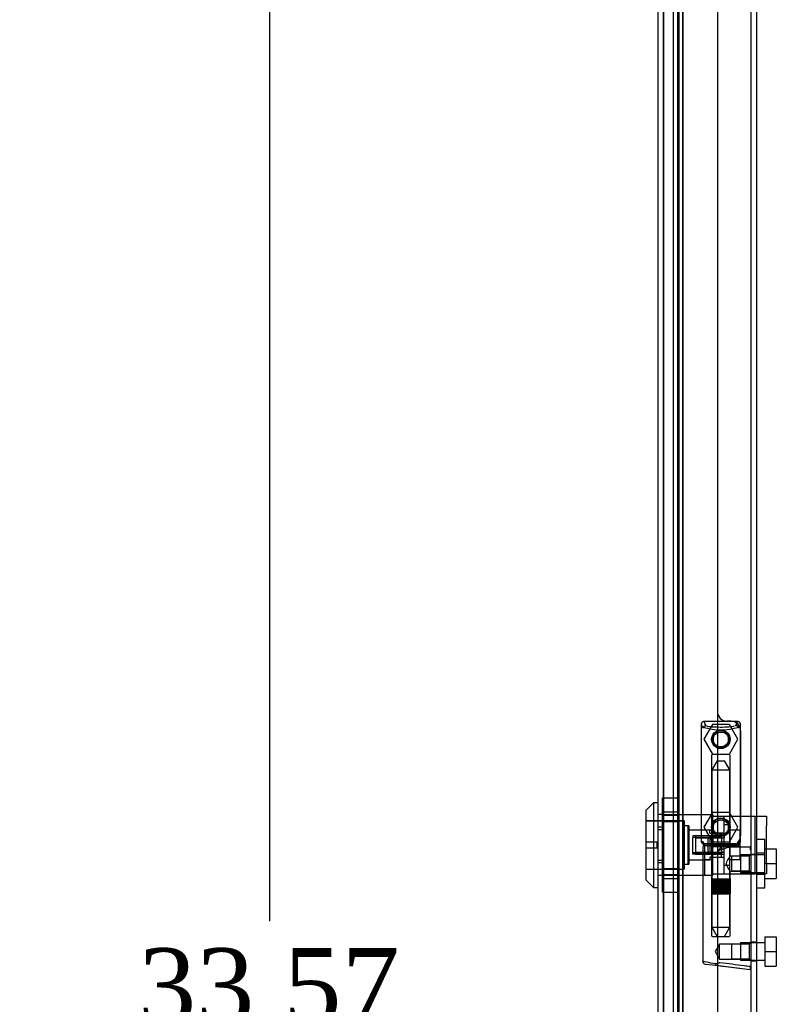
# Model space of a CAD drawing. Header units: inches. Extents: x 1 to 240, y -1 to 159.
# Tile 13 of 18: x 105 to 114, y 77 to 90. Entities that reach past the tile are written whole.
import ezdxf
from ezdxf.enums import TextEntityAlignment as Align
from ezdxf.lldxf.tags import DXFTag

# ---------------------------------------------------------------- set-up
doc = ezdxf.new("R2010")
doc.units = ezdxf.units.IN
doc.header["$MEASUREMENT"] = 0
for name, color, linetype in [('COM70220', 7, 'Continuous'), ('COM70700-5', 7, 'Continuous'), ('COM70705-9', 7, 'Continuous'), ('Default', 7, 'Continuous'), ('HNG86659-1', 7, 'Continuous'), ('HNG86659-2', 7, 'Continuous'), ('LOK10031', 7, 'Continuous'), ('LOK10031_CAM', 7, 'Continuous'), ('LOK10031_INSERT', 7, 'Continuous'), ('LOK10031_NUT', 7, 'Continuous'), ('LOK10031_SC', 7, 'Continuous'), ('SCS86661', 7, 'Continuous'), ('WAM30017', 7, 'Continuous')]:
    doc.layers.add(name, color=color, linetype=linetype)
doc.styles.add('SEACAD_Times_New_Roman', font='times.ttf')
tags = doc.linetypes.add('HIDDEN2', pattern=[0.1875, 0.125, -0.0625]).pattern_tags.tags
tags[6:7] = [DXFTag(74, 4), DXFTag(75, 0), DXFTag(340, '0'), DXFTag(46, 0.0), DXFTag(50, 0.0), DXFTag(44, 0.0), DXFTag(45, 0.0)]
tags[4:5] = [DXFTag(74, 4), DXFTag(75, 0), DXFTag(340, '0'), DXFTag(46, 0.0), DXFTag(50, 0.0), DXFTag(44, 0.0), DXFTag(45, 0.0)]
doc.dimstyles.new('HAMMOND_(STH_-_240x160)', dxfattribs={"dimtxt": 1, "dimasz": 1.25, "dimexe": 0.5, "dimexo": 0.5, "dimgap": 0.25, "dimtad": 0, "dimtih": 1, "dimtoh": 1, "dimzin": 0, "dimdsep": 46, "dimtxsty": 'SEACAD_Times_New_Roman', "dimblk1": '_SE_FILLED', "dimblk2": '_SE_FILLED', "dimsah": 1, "dimcen": 0.5, "dimadec": 0, "dimazin": 0, "dimtfac": 0.8, "dimtofl": 0, "dimtmove": 0, "dimatfit": 3, "dimfxl": 1, "dimtolj": 1, "dimtzin": 0, "dimarcsym": 0})

# ---------------------------------------------------------------- blocks, each defined once
blk = doc.blocks.new('SE2')
at = {"layer": 'COM70220', "color": 7, "linetype": 'HIDDEN2'}
for p, q in [((112.976, 62.37), (112.976, 95.489)), ((112.977, 62.37), (112.977, 95.489)), ((112.979, 62.37), (112.979, 95.489)), ((113.225, 62.37), (113.225, 95.489))]:
    blk.add_line(p, q, dxfattribs=at)
at = {"layer": 'COM70700-5', "color": 7, "linetype": 'Continuous'}
blk.add_line((114.113, 61.016), (114.113, 96.798), dxfattribs=at)
at = {"layer": 'COM70700-5', "color": 7, "linetype": 'HIDDEN2'}
for p, q in [((114.185, 61.016), (114.185, 96.798)), ((113.158, 61.884), (113.158, 95.97)), ((113.228, 61.884), (113.228, 95.97)), ((113.1, 95.757), (113.1, 62.098)), ((113.172, 95.757), (113.172, 62.098)), ((114.185, 78.808), (114.113, 78.808)), ((114.113, 78.568), (114.185, 78.568)), ((114.185, 77.666), (114.113, 77.666)), ((114.113, 77.426), (114.185, 77.426))]:
    blk.add_line(p, q, dxfattribs=at)
at = {"layer": 'COM70705-9', "color": 7, "linetype": 'Continuous'}
for p, q in [((113.675, 96.552), (113.675, 61.308)), ((112.903, 61.657), (112.903, 96.202))]:
    blk.add_line(p, q, dxfattribs=at)
at = {"layer": 'COM70705-9', "color": 7, "linetype": 'HIDDEN2'}
for p, q in [((112.975, 61.657), (112.975, 96.202)), ((113.85, 80.54), (113.8, 80.54)), ((113.975, 80.415), (113.975, 79.051)), ((112.975, 79.325), (112.973, 79.325)), ((112.975, 79.128), (112.903, 79.128)), ((113.8, 78.926), (113.85, 78.926)), ((112.975, 78.731), (112.903, 78.731)), ((112.975, 78.534), (112.973, 78.534))]:
    blk.add_line(p, q, dxfattribs=at)
for centre in [(113.719, 80.304), (113.719, 79.162)]:
    blk.add_circle(centre, 0.12, dxfattribs=at)
for centre, start, end in [((113.8, 80.665), 180, 270), ((113.85, 80.415), 0, 90), ((113.85, 79.051), 270, 0), ((113.8, 78.801), 90, 180)]:
    blk.add_arc(centre, 0.125, start, end, dxfattribs=at)
at = {"layer": 'HNG86659-1', "color": 7, "linetype": 'HIDDEN2'}
for p, q in [((113.464, 80.498), (113.483, 80.448)), ((113.464, 80.498), (113.464, 78.983)), ((113.935, 80.537), (113.501, 80.537)), ((113.525, 80.482), (113.503, 80.537)), ((113.526, 80.479), (113.503, 80.537)), ((113.913, 80.482), (113.935, 80.537)), ((113.913, 80.479), (113.935, 80.537)), ((113.974, 80.498), (113.955, 80.448)), ((113.975, 78.983), (113.975, 80.498)), ((113.526, 80.479), (113.525, 80.482)), ((113.913, 80.479), (113.913, 80.482)), ((113.827, 80.105), (113.611, 80.105)), ((113.599, 80.093), (113.599, 78.936)), ((113.839, 78.936), (113.839, 80.093)), ((113.483, 78.979), (113.483, 78.944)), ((113.955, 78.944), (113.955, 78.979)), ((113.483, 78.904), (113.483, 77.423)), ((113.935, 78.944), (113.503, 78.944)), ((113.936, 78.924), (113.503, 78.924)), ((113.503, 78.924), (113.936, 78.924)), ((113.599, 78.936), (113.587, 78.924)), ((113.587, 78.924), (113.599, 78.912)), ((113.839, 78.936), (113.599, 78.936)), ((113.599, 78.912), (113.839, 78.912)), ((113.599, 78.912), (113.599, 77.755)), ((113.851, 78.924), (113.839, 78.936)), ((113.839, 78.912), (113.851, 78.924)), ((113.839, 78.784), (113.839, 78.912)), ((114.101, 78.904), (113.84, 78.904)), ((113.859, 78.785), (113.839, 78.785)), ((114.092, 78.785), (113.859, 78.785)), ((114.092, 78.785), (113.859, 78.785)), ((113.859, 78.785), (113.859, 78.591)), ((114.113, 78.806), (114.092, 78.785)), ((114.092, 78.591), (114.092, 78.785)), ((113.839, 77.755), (113.839, 78.592)), ((113.839, 78.591), (113.859, 78.591)), ((113.859, 78.591), (114.092, 78.591)), ((114.092, 78.591), (113.859, 78.591)), ((114.092, 78.591), (114.113, 78.57)), ((113.611, 77.743), (113.827, 77.743)), ((113.7, 77.643), (113.644, 77.546)), ((113.644, 77.546), (113.7, 77.449)), ((113.7, 77.449), (113.7, 77.643)), ((113.859, 77.643), (113.7, 77.643)), ((114.092, 77.643), (113.859, 77.643)), ((114.092, 77.643), (113.859, 77.643)), ((113.859, 77.643), (113.859, 77.449)), ((114.113, 77.664), (114.092, 77.643)), ((114.092, 77.449), (114.092, 77.643)), ((113.7, 77.449), (113.859, 77.449)), ((113.859, 77.449), (114.092, 77.449)), ((114.092, 77.449), (113.859, 77.449)), ((114.092, 77.449), (114.113, 77.428)), ((113.517, 77.384), (113.659, 77.367)), ((113.642, 77.369), (113.659, 77.367)), ((113.642, 77.369), (114.102, 77.311)), ((113.659, 77.367), (114.1, 77.312))]:
    blk.add_line(p, q, dxfattribs=at)
for centre, radius in [((113.719, 80.302), 0.118), ((113.719, 80.302), 0.0968), ((113.719, 80.302), 0.0968), ((113.719, 79.16), 0.118), ((113.719, 79.16), 0.0968), ((113.719, 79.16), 0.0968)]:
    blk.add_circle(centre, radius, dxfattribs=at)
for centre, radius, start, end in [((113.507, 80.498), 0.0432, 170.3107, 181.0665), ((113.503, 80.498), 0.0392, 106.467, 168.78), ((113.403, 79.802), 0.706, 84.0827, 84.9945), ((113.502, 80.488), 0.0491, 88.6161, 102.0318), ((113.917, 80.597), 0.429, 188.1861, 189.6334), ((113.936, 80.488), 0.0491, 77.9682, 91.3839), ((113.522, 80.597), 0.429, 350.3666, 351.8139), ((113.935, 80.498), 0.0392, 11.22, 73.533), ((114.036, 79.802), 0.706, 95.0056, 95.9172), ((113.931, 80.498), 0.0432, 358.9335, 9.6893), ((113.508, 80.443), 0.0255, 130.6693, 167.2932), ((113.741, 81.271), 0.846, 252.8757, 268.5407), ((113.699, 81.264), 0.839, 271.3912, 287.1924), ((113.93, 80.443), 0.0255, 12.7068, 49.3307), ((113.611, 80.093), 0.0118, 90, 180), ((113.827, 80.093), 0.0118, 0, 90), ((113.503, 78.982), 0.039, 178.4395, 188.4336), ((113.402, 79.685), 0.711, 274.9928, 275.9147), ((113.503, 78.983), 0.0395, 190.0421, 269.2684), ((113.517, 78.978), 0.0339, 178.5961, 269.1461), ((113.922, 78.978), 0.0339, 270.8567, 9.3811), ((113.935, 78.983), 0.0395, 270.7315, 349.9579), ((114.036, 79.685), 0.711, 264.0854, 265.0071), ((113.935, 78.982), 0.039, 351.5664, 1.5605), ((113.503, 78.944), 0.0197, 180, 270), ((113.503, 78.904), 0.0197, 90, 180), ((113.503, 78.985), 0.0417, 269.1335, 269.9996), ((113.935, 78.985), 0.0417, 270.0004, 270.8665), ((113.936, 78.944), 0.0197, 270, 360), ((113.936, 78.904), 0.0197, 0, 90), ((114.101, 78.893), 0.0118, 88.3734, 89.9992), ((114.101, 78.893), 0.0118, 0, 88.3726), ((112.902, 79.525), 1.368, 331.1816, 331.5055), ((113.611, 77.755), 0.0118, 180, 270), ((113.827, 77.755), 0.0118, 270, 0), ((113.522, 77.423), 0.0394, 179.95, 262.875), ((114.101, 77.323), 0.0118, 262.875, 274.4046), ((114.068, 77.328), 0.0401, 21.8367, 34.9857), ((114.101, 77.323), 0.0118, 274.3868, 294.9231), ((113.45, 77.301), 0.656, 0.9731, 3.5902), ((114.101, 77.323), 0.0118, 294.9228, 360)]:
    blk.add_arc(centre, radius, start, end, dxfattribs=at)
for centre, major_axis, ratio, start_param, end_param in [((113.503, 80.525), (0, -0.0118), 0.049276, 3.017238, 3.218468), ((113.935, 80.525), (0, -0.0118), 0.049276, 3.064718, 3.265947), ((113.719, 80.489), (-0.203, 0), 0.124034, 0.415394, 2.656554)]:
    blk.add_ellipse(centre, major_axis=major_axis, ratio=ratio, start_param=start_param, end_param=end_param, dxfattribs=at)
for points, knots in [([(113.492, 80.462), (113.494, 80.465), (113.496, 80.468), (113.502, 80.473), (113.505, 80.476), (113.511, 80.478), (113.512, 80.479), (113.516, 80.48), (113.518, 80.48), (113.521, 80.48), (113.522, 80.48), (113.524, 80.48), (113.525, 80.479), (113.526, 80.479)], [0, 0, 0, 0, 0.25, 0.25, 0.5, 0.5, 0.625, 0.625, 0.75, 0.75, 0.875, 0.875, 1, 1, 1, 1]), ([(113.947, 80.462), (113.945, 80.465), (113.942, 80.468), (113.936, 80.473), (113.933, 80.476), (113.928, 80.478), (113.926, 80.479), (113.922, 80.48), (113.92, 80.48), (113.917, 80.48), (113.916, 80.48), (113.914, 80.48), (113.913, 80.479), (113.913, 80.479)], [0, 0, 0, 0, 0.25, 0.25, 0.5, 0.5, 0.625, 0.625, 0.75, 0.75, 0.875, 0.875, 1, 1, 1, 1]), ([(113.708, 78.865), (113.713, 78.867), (113.719, 78.87), (113.73, 78.874), (113.735, 78.876), (113.752, 78.883), (113.763, 78.887), (113.786, 78.894), (113.797, 78.898), (113.819, 78.903), (113.83, 78.904), (113.84, 78.904)], [0, 0, 0, 0, 0.125, 0.125, 0.25, 0.25, 0.5, 0.5, 0.75, 0.75, 1, 1, 1, 1]), ([(114.104, 78.872), (114.104, 78.881), (114.104, 78.889), (114.104, 78.898), (114.103, 78.9), (114.103, 78.903), (114.103, 78.903), (114.102, 78.904), (114.102, 78.904), (114.102, 78.904), (114.102, 78.904), (114.102, 78.904), (114.102, 78.904), (114.101, 78.904)], [0, 0, 0, 0, 0.5, 0.5, 0.75, 0.75, 0.875, 0.875, 0.9375, 0.9375, 0.96875, 0.96875, 1, 1, 1, 1]), ([(114.104, 78.872), (114.107, 78.872), (114.109, 78.872), (114.112, 78.871), (114.113, 78.871), (114.113, 78.871)], [0, 0, 0, 0, 0.5, 0.5, 1, 1, 1, 1]), ([(113.839, 78.785), (113.839, 78.785), (113.829, 78.773), (113.812, 78.747), (113.805, 78.737), (113.794, 78.715), (113.79, 78.701), (113.79, 78.675), (113.794, 78.661), (113.805, 78.639), (113.811, 78.629), (113.823, 78.612), (113.829, 78.604), (113.837, 78.594), (113.839, 78.591), (113.839, 78.591), (113.839, 78.591), (113.839, 78.591)], [0.2503152, 0.2503152, 0.2503152, 0.2503152, 0.375, 0.375, 0.4375, 0.4375, 0.5, 0.5, 0.5625, 0.5625, 0.625, 0.625, 0.6875, 0.6875, 0.75, 0.75, 0.7505722, 0.7505722, 0.7505722, 0.7505722]), ([(113.656, 77.386), (113.607, 77.393), (113.563, 77.401), (113.5, 77.414), (113.483, 77.42), (113.483, 77.423)], [0, 0, 0, 0, 0.5, 0.5, 1, 1, 1, 1]), ([(113.656, 77.386), (113.656, 77.383), (113.656, 77.38), (113.656, 77.375), (113.656, 77.372), (113.655, 77.37), (113.655, 77.369), (113.654, 77.369), (113.653, 77.368), (113.651, 77.368), (113.65, 77.368), (113.646, 77.369), (113.644, 77.369), (113.642, 77.369)], [0, 0, 0, 0, 0.25, 0.25, 0.5, 0.5, 0.625, 0.625, 0.75, 0.75, 0.875, 0.875, 1, 1, 1, 1]), ([(113.708, 77.4), (113.707, 77.4), (113.706, 77.4), (113.705, 77.4), (113.705, 77.399), (113.703, 77.399), (113.702, 77.399), (113.699, 77.398), (113.697, 77.397), (113.69, 77.395), (113.686, 77.394), (113.673, 77.391), (113.665, 77.388), (113.656, 77.386)], [0, 0, 0, 0, 0.03125, 0.03125, 0.0625, 0.0625, 0.125, 0.125, 0.25, 0.25, 0.5, 0.5, 1, 1, 1, 1]), ([(114.101, 77.351), (114.074, 77.354), (114.048, 77.357), (114.022, 77.36), (113.918, 77.373), (113.813, 77.387), (113.708, 77.4)], [0, 0, 0, 0, 0.198595, 0.198595, 0.198595, 1, 1, 1, 1]), ([(114.105, 77.342), (114.107, 77.343), (114.109, 77.343), (114.112, 77.343), (114.113, 77.343), (114.113, 77.344)], [0, 0, 0, 0, 0.5, 0.5, 1, 1, 1, 1])]:
    blk.add_open_spline(points, degree=3, knots=knots, dxfattribs=at)
blk.add_open_spline([(113.791, 78.677), (113.791, 78.68), (113.79, 78.684), (113.79, 78.688)], degree=3, dxfattribs=at)
at = {"layer": 'HNG86659-2', "color": 7, "linetype": 'HIDDEN2'}
for p, q in [((113.67, 80.026), (113.601, 79.908)), ((113.67, 80.026), (113.768, 80.026)), ((113.837, 79.908), (113.768, 80.026)), ((113.601, 79.908), (113.837, 79.908)), ((113.601, 79.908), (113.601, 78.491)), ((113.837, 78.491), (113.837, 79.908)), ((113.596, 78.491), (113.596, 78.294)), ((113.596, 78.491), (113.6, 78.491)), ((113.596, 78.491), (113.596, 78.294)), ((113.598, 78.491), (113.598, 78.294)), ((113.6, 78.491), (113.605, 78.491)), ((113.6, 78.491), (113.6, 78.294)), ((113.602, 78.491), (113.602, 78.294)), ((113.605, 78.491), (113.623, 78.491)), ((113.605, 78.491), (113.605, 78.294)), ((113.607, 78.491), (113.607, 78.294)), ((113.609, 78.491), (113.609, 78.294)), ((113.617, 78.491), (113.617, 78.294)), ((113.617, 78.491), (113.617, 78.294)), ((113.623, 78.491), (113.631, 78.491)), ((113.623, 78.491), (113.623, 78.294)), ((113.631, 78.491), (113.633, 78.491)), ((113.631, 78.491), (113.631, 78.294)), ((113.633, 78.491), (113.662, 78.491)), ((113.633, 78.491), (113.633, 78.294)), ((113.641, 78.491), (113.641, 78.294)), ((113.65, 78.491), (113.65, 78.294)), ((113.654, 78.491), (113.654, 78.294)), ((113.662, 78.491), (113.671, 78.491)), ((113.662, 78.491), (113.662, 78.294)), ((113.671, 78.491), (113.676, 78.491)), ((113.671, 78.491), (113.671, 78.294)), ((113.676, 78.491), (113.711, 78.491)), ((113.676, 78.491), (113.676, 78.294)), ((113.687, 78.491), (113.687, 78.294)), ((113.695, 78.491), (113.695, 78.294)), ((113.701, 78.491), (113.701, 78.294)), ((113.711, 78.491), (113.719, 78.491)), ((113.711, 78.491), (113.711, 78.294)), ((113.719, 78.491), (113.727, 78.491)), ((113.719, 78.491), (113.719, 78.294)), ((113.727, 78.491), (113.762, 78.491)), ((113.727, 78.491), (113.727, 78.294)), ((113.737, 78.491), (113.737, 78.294)), ((113.744, 78.491), (113.744, 78.294)), ((113.752, 78.491), (113.752, 78.294)), ((113.762, 78.491), (113.767, 78.491)), ((113.762, 78.491), (113.762, 78.294)), ((113.767, 78.491), (113.776, 78.491)), ((113.767, 78.491), (113.767, 78.294)), ((113.776, 78.491), (113.805, 78.491)), ((113.776, 78.491), (113.776, 78.294)), ((113.785, 78.491), (113.785, 78.294)), ((113.789, 78.491), (113.789, 78.294)), ((113.798, 78.491), (113.798, 78.294)), ((113.805, 78.491), (113.807, 78.491)), ((113.805, 78.491), (113.805, 78.294)), ((113.807, 78.491), (113.815, 78.491)), ((113.807, 78.491), (113.807, 78.294)), ((113.815, 78.491), (113.834, 78.491)), ((113.815, 78.491), (113.815, 78.294)), ((113.822, 78.491), (113.822, 78.294)), ((113.822, 78.491), (113.822, 78.294)), ((113.829, 78.491), (113.829, 78.294)), ((113.831, 78.491), (113.831, 78.294)), ((113.834, 78.491), (113.838, 78.491)), ((113.834, 78.491), (113.834, 78.294)), ((113.837, 78.491), (113.837, 78.294)), ((113.838, 78.491), (113.842, 78.491)), ((113.838, 78.491), (113.838, 78.294)), ((113.841, 78.491), (113.841, 78.294)), ((113.842, 78.491), (113.842, 78.294)), ((113.842, 78.294), (113.842, 78.491)), ((113.596, 78.294), (113.6, 78.294)), ((113.6, 78.294), (113.605, 78.294)), ((113.601, 78.294), (113.601, 77.861)), ((113.605, 78.294), (113.623, 78.294)), ((113.623, 78.294), (113.631, 78.294)), ((113.631, 78.294), (113.633, 78.294)), ((113.633, 78.294), (113.662, 78.294)), ((113.662, 78.294), (113.671, 78.294)), ((113.671, 78.294), (113.676, 78.294)), ((113.676, 78.294), (113.711, 78.294)), ((113.711, 78.294), (113.719, 78.294)), ((113.719, 78.294), (113.727, 78.294)), ((113.727, 78.294), (113.762, 78.294)), ((113.762, 78.294), (113.767, 78.294)), ((113.767, 78.294), (113.776, 78.294)), ((113.776, 78.294), (113.805, 78.294)), ((113.805, 78.294), (113.807, 78.294)), ((113.807, 78.294), (113.815, 78.294)), ((113.815, 78.294), (113.834, 78.294)), ((113.834, 78.294), (113.838, 78.294)), ((113.837, 77.861), (113.837, 78.294)), ((113.838, 78.294), (113.842, 78.294)), ((113.601, 77.861), (113.837, 77.861)), ((113.601, 77.861), (113.67, 77.743)), ((113.768, 77.743), (113.837, 77.861))]:
    blk.add_line(p, q, dxfattribs=at)
at = {"layer": 'LOK10031', "color": 7, "linetype": 'Continuous'}
for p, q in [((112.843, 79.48), (112.743, 79.38)), ((112.843, 79.48), (112.843, 78.38)), ((112.903, 79.48), (112.843, 79.48)), ((112.743, 79.38), (112.743, 78.48)), ((112.743, 78.48), (112.843, 78.38)), ((112.843, 78.38), (112.903, 78.38))]:
    blk.add_line(p, q, dxfattribs=at)
at = {"layer": 'LOK10031', "color": 7, "linetype": 'HIDDEN2'}
for p, q in [((113.243, 79.245), (112.743, 79.245)), ((112.973, 79.325), (112.903, 79.325)), ((112.973, 79.325), (112.973, 79.161)), ((113.613, 79.322), (112.973, 79.322)), ((113.243, 79.245), (113.243, 78.615)), ((113.613, 79.322), (113.613, 79.306)), ((112.973, 79.161), (112.903, 79.161)), ((112.973, 79.161), (112.973, 78.699)), ((113.303, 79.18), (113.243, 79.18)), ((113.303, 79.18), (113.303, 78.68)), ((113.613, 79.123), (113.303, 79.123)), ((113.613, 79.05), (113.613, 78.93)), ((113.513, 78.537), (113.513, 78.93)), ((113.513, 78.93), (113.613, 78.93)), ((112.973, 78.699), (112.903, 78.699)), ((112.973, 78.699), (112.973, 78.534)), ((113.303, 78.736), (113.513, 78.736)), ((113.613, 78.736), (113.513, 78.736)), ((112.743, 78.615), (113.243, 78.615)), ((113.243, 78.68), (113.303, 78.68)), ((112.973, 78.534), (112.903, 78.534)), ((112.973, 78.537), (113.513, 78.537)), ((113.513, 78.537), (113.613, 78.537)), ((113.613, 78.537), (113.613, 78.556))]:
    blk.add_line(p, q, dxfattribs=at)
at = {"layer": 'LOK10031_CAM', "color": 7, "linetype": 'HIDDEN2'}
for p, q in [((113.613, 79.306), (113.8, 79.306)), ((113.613, 79.05), (113.613, 79.306)), ((113.763, 78.556), (113.763, 79.306)), ((113.8, 79.306), (114.069, 79.306)), ((114.069, 79.306), (114.163, 79.306)), ((114.163, 79.306), (114.313, 79.306)), ((114.163, 79.181), (114.163, 79.306)), ((114.313, 79.306), (114.313, 79.181)), ((113.613, 79.089), (113.763, 79.089)), ((114.163, 78.681), (114.163, 79.181)), ((114.313, 78.681), (114.313, 79.181)), ((113.553, 78.851), (113.553, 79.011)), ((113.583, 79.041), (113.613, 79.041)), ((113.613, 78.556), (113.613, 78.93)), ((113.583, 78.821), (113.613, 78.821)), ((113.613, 78.774), (113.763, 78.774)), ((114.163, 78.556), (114.163, 78.681)), ((114.313, 78.681), (114.313, 78.556)), ((113.613, 78.556), (113.8, 78.556)), ((113.8, 78.556), (114.069, 78.556)), ((114.069, 78.556), (114.163, 78.556)), ((114.313, 78.556), (114.163, 78.556))]:
    blk.add_line(p, q, dxfattribs=at)
for centre, start, end in [((113.583, 79.011), 90, 180), ((113.583, 78.851), 180, 270)]:
    blk.add_arc(centre, 0.03, start, end, dxfattribs=at)
at = {"layer": 'LOK10031_INSERT', "color": 7, "linetype": 'HIDDEN2'}
for p, q in [((113.228, 79.242), (112.743, 79.242)), ((113.228, 79.242), (113.228, 78.617)), ((113.288, 79.18), (113.228, 79.18)), ((113.288, 79.18), (113.288, 78.68)), ((113.578, 79.123), (113.288, 79.123)), ((113.578, 79.086), (113.578, 79.123)), ((113.578, 79.086), (113.728, 79.086)), ((113.728, 79.044), (113.728, 79.086)), ((112.743, 78.97), (112.893, 78.97)), ((112.893, 78.89), (112.893, 78.97)), ((113.728, 79.048), (113.353, 79.048)), ((113.353, 79.048), (113.353, 79.028)), ((113.353, 78.831), (113.353, 79.028)), ((113.728, 79.028), (113.353, 79.028)), ((113.578, 79.044), (113.578, 78.815)), ((113.728, 79.044), (113.578, 79.044)), ((113.728, 79.044), (113.728, 78.815)), ((112.893, 78.89), (112.743, 78.89)), ((113.353, 78.831), (113.728, 78.831)), ((113.353, 78.812), (113.353, 78.831)), ((113.288, 78.736), (113.578, 78.736)), ((113.728, 78.812), (113.353, 78.812)), ((113.578, 78.815), (113.728, 78.815)), ((113.578, 78.774), (113.578, 78.736)), ((113.613, 78.774), (113.578, 78.774)), ((113.728, 78.774), (113.728, 78.815)), ((112.743, 78.617), (113.228, 78.617)), ((113.228, 78.68), (113.288, 78.68))]:
    blk.add_line(p, q, dxfattribs=at)
at = {"layer": 'LOK10031_NUT', "color": 7, "linetype": 'HIDDEN2'}
for p, q in [((112.96, 79.236), (112.96, 79.542)), ((112.96, 79.542), (113.175, 79.542)), ((113.175, 79.236), (113.175, 79.542)), ((112.96, 79.363), (113.175, 79.363)), ((113.175, 79.314), (112.96, 79.314)), ((112.96, 78.624), (112.96, 79.236)), ((112.96, 79.236), (113.175, 79.236)), ((113.175, 78.624), (113.175, 79.236)), ((112.96, 78.318), (112.96, 78.624)), ((112.96, 78.624), (113.175, 78.624)), ((113.175, 78.318), (113.175, 78.624)), ((112.96, 78.546), (113.175, 78.546)), ((112.96, 78.497), (113.175, 78.497)), ((112.96, 78.318), (113.175, 78.318))]:
    blk.add_line(p, q, dxfattribs=at)
at = {"layer": 'LOK10031_SC', "color": 7, "linetype": 'HIDDEN2'}
for p, q in [((113.833, 79.192), (113.763, 79.192)), ((113.833, 79.192), (113.833, 78.667)), ((113.97, 79.122), (113.833, 79.122)), ((113.97, 78.93), (113.97, 79.122)), ((113.388, 79.048), (113.388, 78.812)), ((113.763, 79.048), (113.388, 79.048)), ((113.388, 79.024), (113.763, 79.024)), ((113.763, 79.048), (113.763, 79.024)), ((113.388, 78.836), (113.763, 78.836)), ((113.763, 78.812), (113.763, 78.836)), ((113.97, 78.93), (113.833, 78.93)), ((113.97, 78.737), (113.97, 78.93)), ((113.388, 78.812), (113.763, 78.812)), ((113.97, 78.737), (113.833, 78.737)), ((113.763, 78.667), (113.833, 78.667))]:
    blk.add_line(p, q, dxfattribs=at)
at = {"layer": 'SCS86661', "color": 7, "linetype": 'HIDDEN2'}
for p, q in [((113.609, 80.496), (113.498, 80.304)), ((113.83, 80.496), (113.609, 80.496)), ((113.94, 80.304), (113.83, 80.496)), ((113.498, 80.304), (113.609, 80.113)), ((113.83, 80.113), (113.94, 80.304)), ((113.609, 80.113), (113.83, 80.113)), ((113.609, 79.354), (113.498, 79.162)), ((113.83, 79.354), (113.609, 79.354)), ((113.94, 79.162), (113.83, 79.354)), ((113.498, 79.162), (113.609, 78.971)), ((113.83, 78.971), (113.94, 79.162)), ((113.609, 78.971), (113.83, 78.971)), ((114.29, 78.88), (114.44, 78.88)), ((114.44, 78.88), (114.44, 78.688)), ((113.975, 78.801), (113.975, 78.575)), ((114.29, 78.801), (113.975, 78.801)), ((113.975, 78.575), (114.29, 78.575)), ((114.29, 78.688), (114.44, 78.688)), ((114.44, 78.688), (114.44, 78.497)), ((114.29, 78.497), (114.44, 78.497)), ((114.29, 77.738), (114.29, 77.546)), ((114.29, 77.738), (114.44, 77.738)), ((114.44, 77.738), (114.44, 77.546)), ((113.975, 77.659), (113.975, 77.433)), ((114.29, 77.659), (113.975, 77.659)), ((114.29, 77.546), (114.29, 77.355)), ((114.29, 77.546), (114.44, 77.546)), ((114.44, 77.546), (114.44, 77.355)), ((113.975, 77.433), (114.29, 77.433)), ((114.29, 77.355), (114.44, 77.355))]:
    blk.add_line(p, q, dxfattribs=at)
for centre in [(113.719, 80.304), (113.719, 79.162)]:
    blk.add_circle(centre, 0.113, dxfattribs=at)
at = {"layer": 'WAM30017', "color": 7, "linetype": 'HIDDEN2'}
for p, q in [((114.29, 79.001), (114.185, 79.001)), ((114.29, 78.376), (114.29, 79.001)), ((114.29, 78.826), (114.185, 78.826)), ((114.185, 78.551), (114.29, 78.551)), ((114.185, 78.376), (114.29, 78.376))]:
    blk.add_line(p, q, dxfattribs=at)
blk = doc.blocks.new('DMBLK671')
at = {"layer": 'Default', "linetype": 'Continuous', "transparency": 16777216}
for points in [[(107.644, 94.444), (108.061, 94.444), (107.853, 95.694)], [(107.644, 63.375), (107.853, 62.125), (108.061, 63.375)]]:
    blk.add_hatch(color=7, dxfattribs=at).paths.add_polyline_path(points)
at = {"layer": 'Default', "color": 7, "linetype": 'Continuous', "transparency": 16777216}
for p, q in [((112.623, 95.694), (107.353, 95.694)), ((107.853, 95.694), (107.853, 77.94)), ((107.853, 73.24), (107.853, 62.125)), ((112.607, 62.125), (107.353, 62.125))]:
    blk.add_line(p, q, dxfattribs=at)
at = {"layer": 'Default', "color": 7, "linetype": 'Continuous', "transparency": 16777216, "style": 'SEACAD_Times_New_Roman'}
for s, p in [('33.57', (106.146, 77.59)), ('DOOR ', (105.566, 76.09)), ('OPENING', (104.606, 74.59))]:
    blk.add_text(s, height=1, dxfattribs=at).set_placement(p, align=Align.TOP_LEFT)
blk = doc.blocks.new('_SE_FILLED')
at = {"color": 0}
blk.add_line((0, 0), (-1, 0), dxfattribs=at)
blk.add_solid([(0, 0), (-1, -0.1665), (-1, 0.1665), (0, 0)], dxfattribs=at)

msp = doc.modelspace()

# ---------------------------------------------------------------- block references
at = {"layer": 'Default'}
msp.add_blockref('SE2', (0, 0), dxfattribs=at)

# ---------------------------------------------------------------- dimensions: what is measured, and where the dimension line sits
at = {"layer": 'Default', "color": 7, "linetype": 'Continuous'}
dim = msp.add_linear_dim(base=(107.853, 95.694), p1=(113.123, 95.694), p2=(113.107, 62.125), angle=269.973, text='\\A1;<>\\PDOOR \\XOPENING', dimstyle='HAMMOND_(STH_-_240x160)', dxfattribs=at)
dim.commit()
dim.dimension.update_dxf_attribs({"geometry": 'DMBLK671', "text_midpoint": (107.853, 77.09), "dimtype": 161})

doc.saveas('drawing.dxf')
